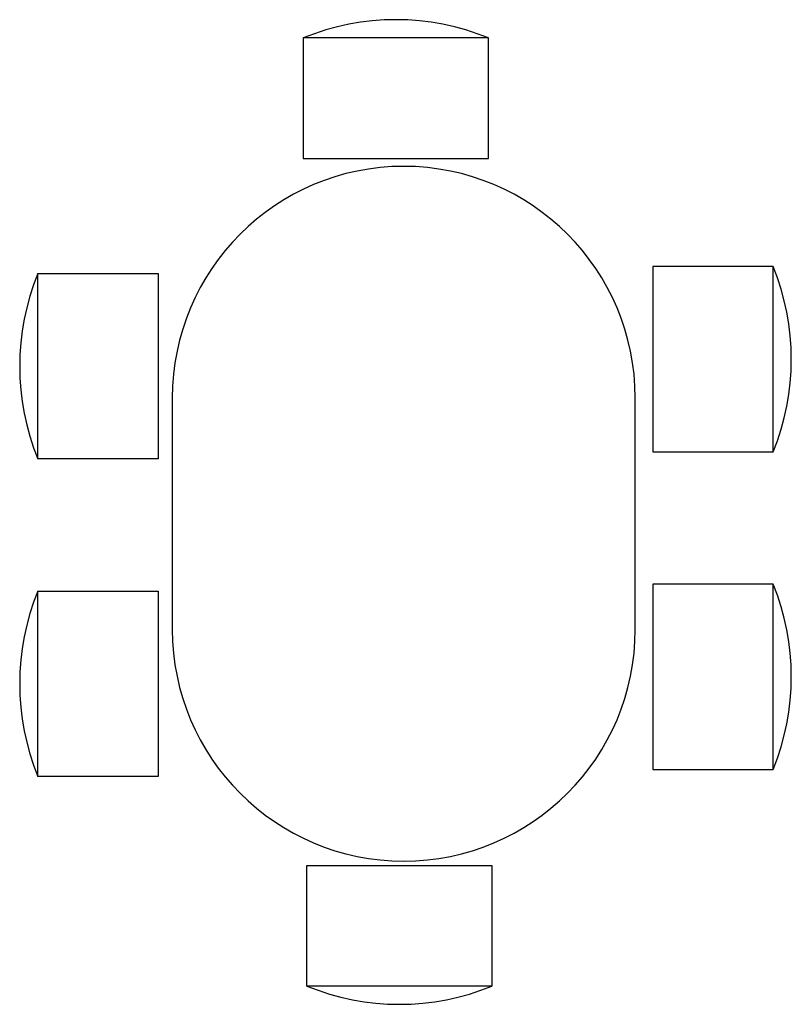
# Model space of a CAD drawing. Extents: x 6878 to 8545, y 9829 to 11955.
import ezdxf

# ---------------------------------------------------------------- set-up
doc = ezdxf.new("R2010")
doc.units = 0
doc.header["$LTSCALE"] = 300
doc.layers.get('0').update_dxf_attribs({"linetype": 'CONTINUOUS'})

msp = doc.modelspace()

# ---------------------------------------------------------------- linework, layer by layer
at = {"ltscale": 0.3}
for p, q in [((7490.3, 11915.5), (7490.3, 11655.5)), ((7890.3, 11915.5), (7490.3, 11915.5)), ((7890.3, 11655.5), (7890.3, 11915.5)), ((7490.3, 11655.5), (7890.3, 11655.5)), ((8245.2, 11421.8), (8245.2, 11021.8)), ((8505.2, 11421.8), (8245.2, 11421.8)), ((8505.2, 11021.8), (8505.2, 11421.8)), ((6917, 11006.7), (6917, 11406.7)), ((6917, 11406.7), (7177, 11406.7)), ((7177, 11406.7), (7177, 11006.7)), ((7207.3, 11138.3), (7207.3, 10638.3)), ((8207.3, 10638.3), (8207.3, 11138.3)), ((8245.2, 11021.8), (8505.2, 11021.8)), ((7177, 11006.7), (6917, 11006.7)), ((8245.2, 10736.4), (8245.2, 10336.4)), ((8505.2, 10736.4), (8245.2, 10736.4)), ((8505.2, 10336.4), (8505.2, 10736.4)), ((6917, 10321.3), (6917, 10721.3)), ((6917, 10721.3), (7177, 10721.3)), ((7177, 10721.3), (7177, 10321.3)), ((8245.2, 10336.4), (8505.2, 10336.4)), ((7177, 10321.3), (6917, 10321.3)), ((7497.9, 10128.6), (7897.9, 10128.6)), ((7497.9, 9868.6), (7497.9, 10128.6)), ((7897.9, 10128.6), (7897.9, 9868.6)), ((7897.9, 9868.6), (7497.9, 9868.6))]:
    msp.add_line(p, q, dxfattribs=at)
for centre, radius, start, end in [((7690.3, 11427.6), 527.3, 67.7112, 112.2888), ((7707.3, 11138.3), 500, 0, 180), ((8017.3, 11221.8), 527.3, 337.7112, 22.2888), ((7404.9, 11206.7), 527.3, 157.7112, 202.2888), ((8017.3, 10536.4), 527.3, 337.7112, 22.2888), ((7404.9, 10521.3), 527.3, 157.7112, 202.2888), ((7707.3, 10638.3), 500, 180, 0), ((7697.9, 10356.5), 527.3, 247.7112, 292.2888)]:
    msp.add_arc(centre, radius, start, end, dxfattribs=at)

doc.saveas('drawing.dxf')
